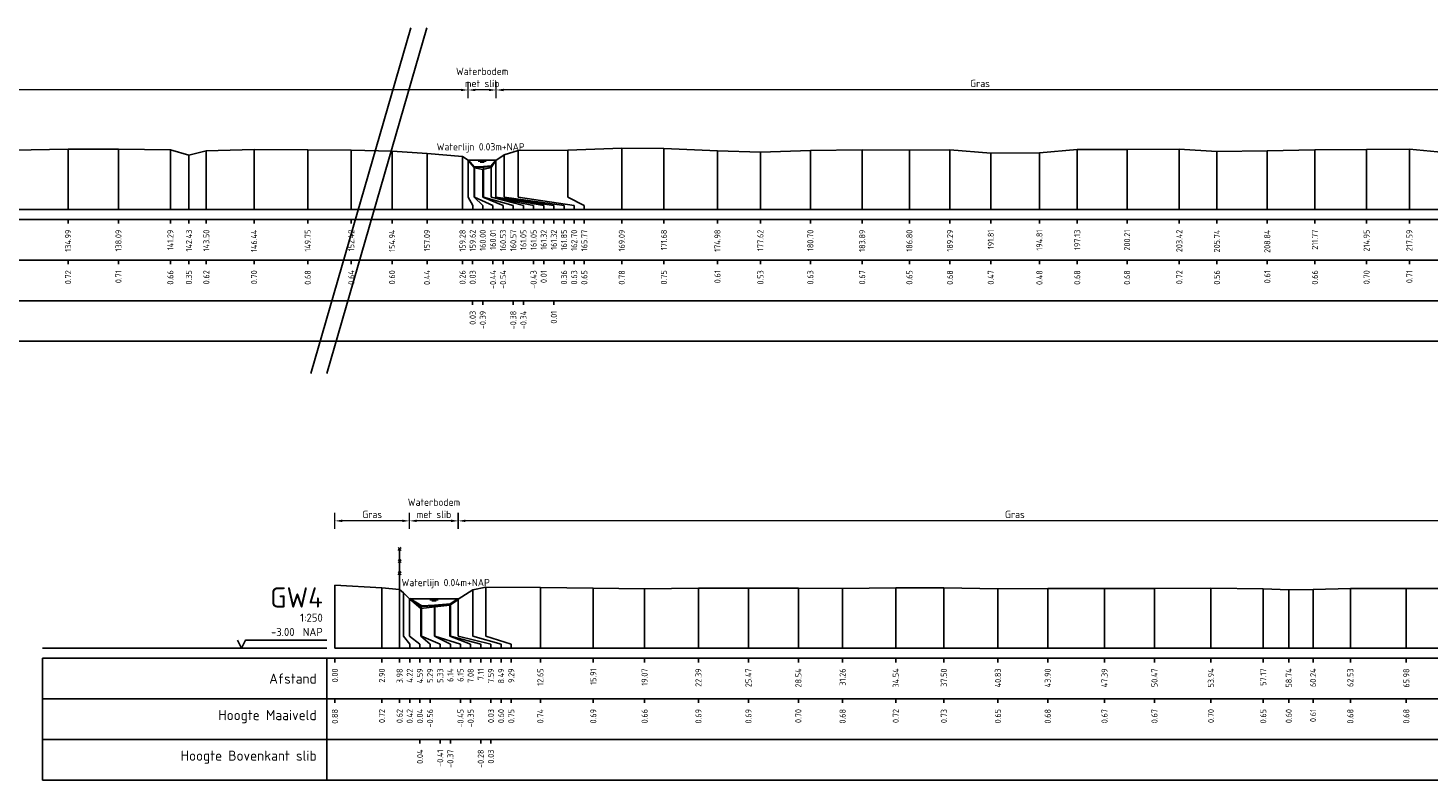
# Model space of a CAD drawing. Header units: metres. Extents: x 132725 to 140175, y 414354 to 417094.
# Tile 45 of 61: x 139831 to 139917, y 416935 to 416982. Entities that reach past the tile are written whole.
import ezdxf
from ezdxf.enums import TextEntityAlignment as Align

# ---------------------------------------------------------------- set-up
doc = ezdxf.new("R2010")
doc.units = ezdxf.units.M
doc.header["$PDMODE"] = 35
doc.header["$PDSIZE"] = 0.075
doc.layers.get('Defpoints').update_dxf_attribs({"true_color": 0x806000})
for name, color, linetype, lineweight in [('B-ME-GW-MAAIVELD-GD', 8, 'GW-MAAIVELD', 25), ('B-ME-IE-TERREINAFSCHEIDING_KUNSTMATIG_RASTERHEKWERK-SD', 20, 'Continuous', 25), ('X-ME-AL-PROFIEL_BOVENKANT SLIB-GD', 42, 'Continuous', 35), ('X-XX-AL-DETAIL1-M', 7, 'Continuous', 18), ('X-XX-AL-NAP-T18', 7, 'Continuous', 18), ('X-XX-AL-TEKENBLAD_KADER_AFSNIJMARKERING-G', 7, 'Continuous', 25)]:
    doc.layers.add(name, color=color, linetype=linetype, lineweight=lineweight)
doc.layers.add('X-ME-AL-PROFIEL_WATERLIJN-GD', color=150, linetype='Continuous')
doc.layers.add('X-ME-AL-PROFIELRASTER-S', color=7, linetype='Continuous')
doc.styles.add('NLCS-ISO-ANNOTATIEF-T18', font='NLCS-ISO.ttf', dxfattribs={"height": 1.8})
doc.styles.add('NLCS-ISO-ANNOTATIVE-T18', font='NLCS-ISO.ttf', dxfattribs={"height": 1.8})
doc.linetypes.add('GW-MAAIVELD', pattern='A,12,[40,NLCS.SHX,S=1,R=0,X=0,Y=-0.5],12', length=24)
doc.dimstyles.new('NLCS-ANNOTATIEF-T18-PIJL_L2_H0', dxfattribs={"dimtxt": 2.5, "dimasz": 1.8, "dimexe": 2, "dimexo": 2, "dimgap": 0.7, "dimtad": 1, "dimzin": 0, "dimdsep": 46, "dimtxsty": 'NLCS-ISO-ANNOTATIEF-T18', "dimcen": 0, "dimdle": 2, "dimclrd": 256, "dimclre": 256, "dimclrt": 10, "dimaunit": 2, "dimadec": 0, "dimazin": 0, "dimtfac": 1, "dimtdec": 3, "dimtofl": 0, "dimtmove": 0, "dimatfit": 3, "dimfxl": 2, "dimfxlon": 1, "dimtfillclr": 256, "dimtolj": 1, "dimtzin": 0, "dimlwd": -1, "dimlwe": -1, "dimarcsym": 0})

# ---------------------------------------------------------------- blocks, each defined once
blk = doc.blocks.new('SAL-PROFIELRASTER_BALK_EIND1-D')
at = {"color": 0, "linetype": 'ByBlock', "lineweight": -2, "flags": 128}
for points in [[(0, 0), (1, 0)], [(0, -2.5), (1, -2.5)], [(0, -12.5), (1, -12.5)]]:
    blk.add_lwpolyline(points, dxfattribs=at)
blk = doc.blocks.new('SAL-PROFIELRASTER_BALK_EIND2-D')
at = {"color": 0, "linetype": 'ByBlock', "lineweight": -2}
blk.add_line((1, -12.5), (0, -12.5), dxfattribs=at)
blk = doc.blocks.new('SAL-PROFIELRASTER_BALK_DATA-D')
at = {"color": 0, "linetype": 'ByBlock', "lineweight": -2}
blk.add_lwpolyline([(0, -3.5), (0, -2.5)], dxfattribs=at)
at = {"color": 0, "linetype": 'ByBlock', "lineweight": -2, "style": 'NLCS-ISO-ANNOTATIVE-T18'}
blk.add_attdef('GETAL', text='', height=1.5, rotation=90, dxfattribs=at).set_placement((0.75, -5), align=Align.RIGHT)
blk = doc.blocks.new('SAL-PROFIELRASTER_AANHAAL-D')
at = {"color": 9, "linetype": 'ByBlock', "lineweight": -2, "flags": 128}
blk.add_lwpolyline([(0, 1), (0, 0)], dxfattribs=at)
blk = doc.blocks.new('SAL-PROFIELRASTER_AANHAAL_STAGGER-D')
at = {"color": 9, "linetype": 'ByBlock', "lineweight": -2, "flags": 128}
for points in [[(0, 0), (0, -0.25)], [(0, -0.25), (1, -0.75)], [(1, -0.75), (1, -1)]]:
    blk.add_lwpolyline(points, dxfattribs=at)
blk = doc.blocks.new('*D68')
at = {"layer": 'Defpoints', "color": 0, "transparency": 16777216}
for p in [(139858.334, 416977.914), (139858.334, 416973.587), (139860.06, 416973.587)]:
    blk.add_point(p, dxfattribs=at)
at = {"layer": 'X-XX-AL-DETAIL1-M', "transparency": 16777216}
for p, q in [((139858.334, 416977.414), (139858.334, 416978.414)), ((139860.06, 416977.414), (139860.06, 416978.414)), ((139859.61, 416977.914), (139858.784, 416977.914))]:
    blk.add_line(p, q, dxfattribs=at)
for points in [[(139858.784, 416977.989), (139858.784, 416977.839), (139858.334, 416977.914)], [(139859.61, 416977.989), (139859.61, 416977.839), (139860.06, 416977.914)]]:
    blk.add_solid(points, dxfattribs=at)
at = {"layer": 'X-XX-AL-DETAIL1-M', "color": 10, "transparency": 16777216, "insert": (139859.197, 416978.689), "char_height": 0.45, "attachment_point": 5, "style": 'NLCS-ISO-ANNOTATIEF-T18'}
blk.add_mtext('\\A1;Waterbodem\\Pmet slib', dxfattribs=at)
blk = doc.blocks.new('*D74')
at = {"layer": 'Defpoints', "color": 0, "transparency": 16777216}
for p in [(139860.06, 416977.914), (139860.06, 416973.587), (139919.659, 416973.562)]:
    blk.add_point(p, dxfattribs=at)
at = {"layer": 'X-XX-AL-DETAIL1-M', "transparency": 16777216}
for p, q in [((139860.06, 416977.414), (139860.06, 416978.414)), ((139919.659, 416977.414), (139919.659, 416978.414)), ((139919.209, 416977.914), (139860.51, 416977.914))]:
    blk.add_line(p, q, dxfattribs=at)
for points in [[(139860.51, 416977.989), (139860.51, 416977.839), (139860.06, 416977.914)], [(139919.209, 416977.989), (139919.209, 416977.839), (139919.659, 416977.914)]]:
    blk.add_solid(points, dxfattribs=at)
at = {"layer": 'X-XX-AL-DETAIL1-M', "color": 10, "transparency": 16777216, "insert": (139889.86, 416978.314), "char_height": 0.45, "attachment_point": 5, "style": 'NLCS-ISO-ANNOTATIEF-T18'}
blk.add_mtext('\\A1;Gras', dxfattribs=at)
blk = doc.blocks.new('*D75')
at = {"layer": 'Defpoints', "color": 0, "transparency": 16777216}
for p in [(139798.798, 416977.914), (139798.798, 416973.598), (139858.334, 416973.568)]:
    blk.add_point(p, dxfattribs=at)
at = {"layer": 'X-XX-AL-DETAIL1-M', "transparency": 16777216}
for p, q in [((139798.798, 416977.414), (139798.798, 416978.414)), ((139858.334, 416977.414), (139858.334, 416978.414)), ((139857.884, 416977.914), (139799.248, 416977.914))]:
    blk.add_line(p, q, dxfattribs=at)
for points in [[(139799.248, 416977.989), (139799.248, 416977.839), (139798.798, 416977.914)], [(139857.884, 416977.989), (139857.884, 416977.839), (139858.334, 416977.914)]]:
    blk.add_solid(points, dxfattribs=at)
at = {"layer": 'X-XX-AL-DETAIL1-M', "color": 10, "transparency": 16777216, "insert": (139828.566, 416978.314), "char_height": 0.45, "attachment_point": 5, "style": 'NLCS-ISO-ANNOTATIEF-T18'}
blk.add_mtext('\\A1;Gras', dxfattribs=at)
blk = doc.blocks.new('SAL-PROFIELRASTER-D')
at = {"color": 0, "linetype": 'ByBlock', "lineweight": -2, "flags": 128}
for points in [[(-2, 0), (-72, 0)], [(-24, 2), (-23, 0), (-22, 2), (-2, 2)], [(-72, -12.5), (-72, -2.5)], [(0, -2.5), (-72, -2.5)], [(-2, -12.5), (-2, -2.5)], [(0, -12.5), (-72, -12.5)]]:
    blk.add_lwpolyline(points, dxfattribs=at)
at = {"color": 0, "linetype": 'ByBlock', "lineweight": -2, "style": 'NLCS-ISO-ANNOTATIVE-T18'}
blk.add_text('NAP', height=2, dxfattribs=at).set_placement((-3, 3), align=Align.RIGHT)
blk.add_text('Afstand', height=2.5, dxfattribs=at).set_placement((-4.5, -7.5), align=Align.MIDDLE_RIGHT)
for tag, height, p in [('PROFIELNR', 5, (-3, 10)), ('SCHAAL', 2, (-3, 6.5)), ('NAP', 2, (-9.94, 3))]:
    blk.add_attdef(tag, text='', height=height, dxfattribs=at).set_placement(p, align=Align.RIGHT)
blk = doc.blocks.new('SAL-PROFIELRASTER_BALK-D')
at = {"color": 0, "linetype": 'ByBlock', "lineweight": -2}
for p, q in [((-72, -12.5), (-72, -2.5)), ((-2, -2.5), (-2, -12.5)), ((0, -12.5), (-72, -12.5))]:
    blk.add_line(p, q, dxfattribs=at)
at = {"color": 0, "linetype": 'ByBlock', "lineweight": -2, "style": 'NLCS-ISO-ANNOTATIVE-T18'}
for tag, height, p in [('TITEL1', 2.5, (-4.5, -6.5)), ('TITEL2', 1.5, (-4.5, -9.5))]:
    blk.add_attdef(tag, text='', height=height, dxfattribs=at).set_placement(p, align=Align.MIDDLE_RIGHT)
blk = doc.blocks.new('*D153')
at = {"layer": 'Defpoints', "color": 0, "transparency": 16777216}
for p in [(139854.721, 416951.358), (139854.721, 416946.555), (139857.737, 416946.555)]:
    blk.add_point(p, dxfattribs=at)
at = {"layer": 'X-XX-AL-DETAIL1-M', "transparency": 16777216}
for p, q in [((139854.721, 416950.858), (139854.721, 416951.858)), ((139857.287, 416951.358), (139855.171, 416951.358)), ((139857.737, 416950.858), (139857.737, 416951.858))]:
    blk.add_line(p, q, dxfattribs=at)
for points in [[(139855.171, 416951.433), (139855.171, 416951.283), (139854.721, 416951.358)], [(139857.287, 416951.433), (139857.287, 416951.283), (139857.737, 416951.358)]]:
    blk.add_solid(points, dxfattribs=at)
at = {"layer": 'X-XX-AL-DETAIL1-M', "color": 10, "transparency": 16777216, "insert": (139856.229, 416952.134), "char_height": 0.45, "attachment_point": 5, "style": 'NLCS-ISO-ANNOTATIEF-T18'}
blk.add_mtext('\\A1;Waterbodem\\Pmet slib', dxfattribs=at)
blk = doc.blocks.new('*D161')
at = {"layer": 'Defpoints', "color": 0, "transparency": 16777216}
for p in [(139857.716, 416951.358), (139857.716, 416946.542), (139926.246, 416946.558)]:
    blk.add_point(p, dxfattribs=at)
at = {"layer": 'X-XX-AL-DETAIL1-M', "transparency": 16777216}
for p, q in [((139857.716, 416950.858), (139857.716, 416951.858)), ((139925.796, 416951.358), (139858.166, 416951.358)), ((139926.246, 416950.858), (139926.246, 416951.858))]:
    blk.add_line(p, q, dxfattribs=at)
for points in [[(139858.166, 416951.433), (139858.166, 416951.283), (139857.716, 416951.358)], [(139925.796, 416951.433), (139925.796, 416951.283), (139926.246, 416951.358)]]:
    blk.add_solid(points, dxfattribs=at)
at = {"layer": 'X-XX-AL-DETAIL1-M', "color": 10, "transparency": 16777216, "insert": (139892.002, 416951.758), "char_height": 0.45, "attachment_point": 5, "style": 'NLCS-ISO-ANNOTATIEF-T18'}
blk.add_mtext('\\A1;Gras', dxfattribs=at)
blk = doc.blocks.new('*D162')
at = {"layer": 'Defpoints', "color": 0, "transparency": 16777216}
for p in [(139850.128, 416951.358), (139850.128, 416947.394), (139854.721, 416946.555)]:
    blk.add_point(p, dxfattribs=at)
at = {"layer": 'X-XX-AL-DETAIL1-M', "transparency": 16777216}
for p, q in [((139850.128, 416950.858), (139850.128, 416951.858)), ((139854.271, 416951.358), (139850.578, 416951.358)), ((139854.721, 416950.858), (139854.721, 416951.858))]:
    blk.add_line(p, q, dxfattribs=at)
for points in [[(139850.578, 416951.433), (139850.578, 416951.283), (139850.128, 416951.358)], [(139854.271, 416951.433), (139854.271, 416951.283), (139854.721, 416951.358)]]:
    blk.add_solid(points, dxfattribs=at)
at = {"layer": 'X-XX-AL-DETAIL1-M', "color": 10, "transparency": 16777216, "insert": (139852.424, 416951.758), "char_height": 0.45, "attachment_point": 5, "style": 'NLCS-ISO-ANNOTATIEF-T18'}
blk.add_mtext('\\A1;Gras', dxfattribs=at)
blk = doc.blocks.new('SIE-RASTERHEKWERK-SOD')
at = {"flags": 128}
for points in [[(-0.035, 1.035), (0.035, 0.965)], [(-0.035, 0.965), (0, 1), (0.035, 1.035)], [(-0.035, 0.735), (0.035, 0.665)], [(-0.035, 0.665), (0, 0.7), (0.035, 0.735)], [(0, 0), (0, 1)], [(-0.035, 0.435), (0.035, 0.365)], [(-0.035, 0.365), (0, 0.4), (0.035, 0.435)]]:
    blk.add_lwpolyline(points, dxfattribs=at)

msp = doc.modelspace()

# ---------------------------------------------------------------- linework, layer by layer
at = {"layer": 'B-ME-GW-MAAIVELD-GD', "ltscale": 0.1, "flags": 128}
for points in [[(139698.709, 416974.423), (139701.393, 416974.362), (139704.144, 416974.147), (139704.675, 416974.053), (139705.327, 416973.584), (139705.412, 416973.142), (139705.875, 416972.969), (139706.498, 416972.987), (139706.873, 416973.595), (139707.693, 416974.126), (139710.878, 416974.173), (139714.036, 416974.188), (139717.092, 416974.231), (139720.67, 416974.246), (139724.386, 416974.212), (139727.542, 416974.189), (139730.439, 416974.235), (139734.149, 416974.128), (139737.308, 416974.079), (139741.373, 416974.089), (139744.759, 416974.038), (139748.399, 416974.107), (139752.084, 416974.17), (139755.801, 416974.153), (139757.169, 416974.038), (139758.356, 416974.183), (139761.836, 416974.231), (139765.507, 416974.23), (139768.992, 416974.272), (139772.617, 416974.31), (139776.129, 416974.219), (139779.679, 416974.3), (139783.569, 416974.239), (139787.505, 416974.261), (139790.6, 416974.285), (139794.012, 416974.144), (139795.559, 416974.016), (139796.493, 416973.762), (139796.663, 416973.569), (139797.061, 416973.057), (139797.467, 416972.905), (139798.003, 416972.971), (139798.575, 416973.187), (139798.798, 416973.598), (139799.395, 416973.94), (139800.742, 416974.155), (139804.102, 416974.239), (139807.582, 416974.228), (139811.088, 416974.255), (139814.283, 416974.182), (139815.584, 416973.976), (139816.832, 416974.149), (139820.203, 416974.275), (139823.428, 416974.231), (139826.838, 416974.212), (139830.278, 416974.209), (139833.697, 416974.271), (139836.798, 416974.267), (139839.995, 416974.215), (139841.137, 416973.898), (139842.209, 416974.17), (139845.149, 416974.251), (139848.456, 416974.233), (139851.132, 416974.196), (139853.649, 416974.15), (139855.8, 416973.989), (139857.986, 416973.809), (139858.334, 416973.587), (139858.716, 416973.117), (139859.236, 416973.013), (139859.76, 416973.126), (139860.028, 416973.566), (139860.556, 416973.917), (139861.406, 416974.18), (139864.477, 416974.201), (139867.796, 416974.334), (139870.388, 416974.305), (139873.687, 416974.16), (139876.332, 416974.086), (139879.408, 416974.184), (139882.599, 416974.227), (139885.508, 416974.204), (139888.003, 416974.231), (139890.521, 416974.025), (139893.516, 416974.035), (139895.84, 416974.235), (139898.914, 416974.235), (139902.13, 416974.27), (139904.447, 416974.112), (139907.546, 416974.159), (139910.479, 416974.216), (139913.66, 416974.251), (139916.298, 416974.263), (139918.459, 416974.058), (139919.375, 416973.784), (139919.659, 416973.562), (139919.984, 416973.147), (139920.495, 416973.114), (139920.973, 416973.194), (139921.258, 416973.579), (139921.514, 416973.768), (139924.353, 416973.979), (139926.275, 416974.194), (139929.14, 416974.267), (139931.887, 416974.272), (139934.255, 416974.276), (139936.193, 416974.03), (139937.679, 416973.672), (139938.713, 416973.527), (139940.208, 416973.755), (139940.989, 416973.679), (139941.287, 416973.56), (139942.431, 416973.362), (139943.032, 416972.736), (139943.729, 416972.659), (139944.261, 416972.903), (139944.992, 416973.132), (139945.397, 416973.568), (139945.883, 416974.079), (139948, 416974.527), (139951.321, 416974.561), (139954.636, 416974.777), (139957.368, 416974.996), (139960.358, 416975.268), (139963.249, 416975.502), (139966.634, 416975.731), (139969.499, 416975.786), (139972.085, 416975.686), (139974.556, 416975.522), (139976.988, 416975.308), (139979.654, 416975.099), (139982.172, 416974.919), (139985.6, 416974.766), (139988.436, 416974.544), (139991.099, 416974.533), (139993.223, 416974.434), (139995.809, 416974.626), (139998.537, 416974.684), (140001.308, 416974.878), (140004.371, 416974.923), (140007.432, 416974.905), (140010.101, 416974.86), (140013, 416974.713), (140014.046, 416974.67), (140015.122, 416974.219), (140015.727, 416974.368), (140017.091, 416974.208), (140017.851, 416974.051), (140018.372, 416973.533), (140019.355, 416973.112), (140020.749, 416972.663), (140021.769, 416972.463), (140022.119, 416972.113)], [(139850.128, 416947.394), (139853.024, 416947.235), (139854.112, 416947.129), (139854.352, 416946.933), (139854.721, 416946.555), (139855.422, 416945.952), (139856.275, 416946.062), (139857.209, 416946.164), (139857.716, 416946.542), (139858.622, 416947.109), (139859.416, 416947.265), (139862.78, 416947.257), (139866.04, 416947.205), (139869.198, 416947.172), (139872.516, 416947.203), (139875.596, 416947.207), (139878.67, 416947.213), (139881.391, 416947.193), (139884.669, 416947.229), (139887.629, 416947.238), (139890.956, 416947.166), (139894.024, 416947.192), (139897.523, 416947.183), (139900.6, 416947.181), (139904.073, 416947.21), (139907.296, 416947.167), (139908.871, 416947.114), (139910.368, 416947.123), (139912.662, 416947.194), (139916.109, 416947.192), (139919.345, 416947.2), (139922.459, 416947.191), (139924.712, 416947.102), (139926.246, 416946.558), (139926.74, 416946.164), (139927.66, 416946.055), (139928.514, 416946.233), (139928.941, 416946.561), (139929.553, 416946.823), (139931.068, 416946.989), (139932.164, 416947.188), (139934.25, 416947.338), (139937.057, 416947.344), (139940.014, 416947.328), (139943.046, 416947.298), (139946.36, 416947.189), (139949.229, 416947.114), (139952.446, 416947.198), (139956.067, 416947.205), (139959.234, 416947.184), (139960.794, 416947.112), (139963.613, 416947.049), (139965.371, 416947.196), (139968.55, 416947.242), (139972.118, 416947.253), (139975.916, 416947.238), (139979.388, 416947.183), (139982.348, 416947.281), (139986.069, 416947.176), (139989.382, 416947.189), (139992.477, 416947.145), (139995.78, 416946.91), (139996.877, 416946.542), (139997.144, 416946.098), (139997.717, 416945.965), (139998.246, 416945.979), (139998.754, 416946.539), (140000.424, 416947.034), (140002.014, 416947.238), (140004.547, 416947.198), (140007.26, 416947.203), (140010.269, 416947.241), (140013.533, 416947.297), (140016.976, 416947.216), (140019.219, 416946.971), (140020.627, 416946.992), (140023.353, 416947.182), (140026.823, 416947.17), (140030.213, 416947.23), (140033.279, 416947.286), (140036.679, 416947.247), (140039.982, 416947.138), (140043.212, 416947.088), (140046.43, 416947.172), (140049.489, 416947.024), (140052.91, 416947.028), (140056.035, 416947.064), (140059.378, 416947.036), (140062.773, 416947.187), (140066.333, 416947.199), (140069.715, 416947.181), (140072.96, 416947.185), (140075.899, 416947.207), (140079.132, 416947.157), (140082.061, 416946.835), (140082.577, 416946.569), (140082.877, 416945.989), (140083.614, 416945.681), (140084.457, 416945.622), (140085.232, 416945.714), (140086.133, 416946.02), (140086.75, 416946.315), (140086.994, 416946.565), (140087.687, 416947.436), (140089.43, 416947.691), (140092.109, 416947.78), (140095.084, 416947.895), (140098.047, 416948.12), (140100.941, 416948.324), (140103.654, 416948.552), (140106.723, 416948.78), (140109.882, 416948.802), (140113.063, 416948.65), (140116.775, 416948.399), (140120.578, 416948.189), (140123.746, 416948.089), (140126.864, 416947.924), (140130.133, 416947.809), (140133.37, 416947.765), (140137.145, 416947.739), (140140.306, 416947.706), (140143.378, 416947.661), (140146.447, 416947.621), (140149.553, 416947.576), (140151.183, 416947.623), (140152.032, 416947.607), (140153.217, 416947.423), (140155.135, 416946.91), (140156.068, 416946.673), (140157.769, 416946.007), (140159.758, 416945.743), (140161.648, 416945.393), (140162.898, 416945.043)]]:
    msp.add_lwpolyline(points, dxfattribs=at)
at = {"layer": 'X-ME-AL-PROFIEL_BOVENKANT SLIB-GD'}
for points in [[(139858.334, 416973.587), (139858.705, 416973.164), (139859.277, 416973.177), (139859.759, 416973.218), (139860.028, 416973.566)], [(139854.721, 416946.555), (139855.46, 416946.101), (139856.268, 416946.147), (139857.241, 416946.235), (139857.716, 416946.542)]]:
    msp.add_lwpolyline(points, dxfattribs=at)
at = {"layer": 'X-ME-AL-PROFIEL_WATERLIJN-GD'}
for points in [[(139858.334, 416973.587), (139860.06, 416973.587)], [(139858.947, 416973.525), (139859.447, 416973.525)], [(139859.072, 416973.466), (139859.322, 416973.466)], [(139854.721, 416946.555), (139857.737, 416946.555)], [(139855.979, 416946.493), (139856.479, 416946.493)], [(139856.104, 416946.434), (139856.354, 416946.434)]]:
    msp.add_lwpolyline(points, dxfattribs=at)
at = {"layer": 'X-XX-AL-TEKENBLAD_KADER_AFSNIJMARKERING-G'}
for points in [[(139848.646, 416960.437), (139854.8, 416981.734)], [(139849.628, 416960.437), (139855.782, 416981.734)]]:
    msp.add_lwpolyline(points, dxfattribs=at)

# ---------------------------------------------------------------- block references
at = {"layer": 'B-ME-IE-TERREINAFSCHEIDING_KUNSTMATIG_RASTERHEKWERK-SD', "xscale": 2.5, "yscale": 2.5, "zscale": 2.5}
msp.add_blockref('SIE-RASTERHEKWERK-SOD', (139854.112, 416947.129), dxfattribs=at)
at = {"layer": 'X-ME-AL-PROFIELRASTER-S'}
for p, yscale in [((139833.697, 416970.553), 3.718), ((139836.798, 416970.553), 3.714), ((139839.995, 416970.553), 3.662), ((139841.137, 416970.553), 3.345), ((139842.209, 416970.553), 3.617), ((139845.149, 416970.553), 3.698), ((139848.456, 416970.553), 3.68), ((139851.132, 416970.553), 3.643), ((139853.649, 416970.553), 3.597), ((139855.8, 416970.553), 3.436), ((139857.986, 416970.553), 3.256), ((139860.556, 416971.553), 2.364), ((139861.406, 416971.553), 2.627), ((139864.477, 416971.553), 2.648), ((139867.796, 416970.553), 3.781), ((139870.388, 416970.553), 3.752), ((139873.687, 416970.553), 3.607), ((139876.332, 416970.553), 3.533), ((139879.408, 416970.553), 3.631), ((139882.599, 416970.553), 3.674), ((139885.508, 416970.553), 3.651), ((139888.003, 416970.553), 3.678), ((139890.521, 416970.553), 3.472), ((139893.516, 416970.553), 3.482), ((139895.84, 416970.553), 3.682), ((139898.914, 416970.553), 3.682), ((139902.13, 416970.553), 3.717), ((139904.447, 416970.553), 3.559), ((139907.546, 416970.553), 3.606), ((139910.479, 416970.553), 3.663), ((139913.66, 416970.553), 3.698), ((139916.298, 416970.553), 3.71), ((139858.334, 416971.553), 2.034), ((139858.334, 416971.553), 2.034), ((139858.334, 416971.553), 2.034), ((139858.334, 416971.553), 2.034), ((139858.705, 416971.553), 1.611), ((139858.716, 416971.553), 1.564), ((139859.236, 416971.553), 1.46), ((139859.277, 416971.553), 1.624), ((139859.759, 416971.553), 1.665), ((139859.76, 416971.553), 1.573), ((139860.028, 416971.553), 2.013), ((139860.028, 416971.553), 2.013), ((139860.028, 416971.553), 2.013), ((139860.028, 416971.553), 2.013), ((139850.128, 416943.513), 3.881), ((139853.024, 416943.513), 3.722), ((139854.112, 416943.513), 3.616), ((139858.622, 416944.513), 2.596), ((139859.416, 416944.513), 2.752), ((139862.78, 416943.513), 3.744), ((139866.04, 416943.513), 3.692), ((139869.198, 416943.513), 3.659), ((139872.516, 416943.513), 3.69), ((139875.596, 416943.513), 3.694), ((139878.67, 416943.513), 3.7), ((139881.391, 416943.513), 3.68), ((139884.669, 416943.513), 3.716), ((139887.629, 416943.513), 3.725), ((139890.956, 416943.513), 3.653), ((139894.024, 416943.513), 3.679), ((139897.523, 416943.513), 3.67), ((139900.6, 416943.513), 3.668), ((139904.073, 416943.513), 3.697), ((139907.296, 416943.513), 3.654), ((139908.871, 416943.513), 3.601), ((139910.368, 416943.513), 3.61), ((139912.662, 416943.513), 3.681), ((139916.109, 416943.513), 3.679), ((139854.352, 416944.513), 2.42), ((139854.721, 416944.513), 2.042), ((139854.721, 416944.513), 2.042), ((139854.721, 416944.513), 2.042), ((139854.721, 416944.513), 2.042), ((139856.268, 416944.513), 1.634), ((139857.209, 416944.513), 1.651), ((139857.241, 416944.513), 1.722), ((139857.716, 416944.513), 2.029), ((139857.716, 416944.513), 2.029), ((139857.716, 416944.513), 2.029), ((139857.716, 416944.513), 2.029), ((139855.422, 416944.513), 1.439), ((139855.46, 416944.513), 1.588), ((139856.275, 416944.513), 1.549)]:
    msp.add_blockref('SAL-PROFIELRASTER_AANHAAL-D', p, dxfattribs=dict(at, yscale=yscale))
for p, xscale, zscale in [((139858.334, 416971.553), 0.277899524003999, 0.277899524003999), ((139858.334, 416971.553), 0.277899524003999, 0.277899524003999), ((139858.334, 416971.553), 0.277899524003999, 0.277899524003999), ((139858.334, 416971.553), 0.277899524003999, 0.277899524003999), ((139858.705, 416971.553), 0.5311090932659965, 0.5311090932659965), ((139858.716, 416971.553), 1.14591468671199, 1.14591468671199), ((139859.236, 416971.553), 1.250414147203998, 1.250414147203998), ((139859.277, 416971.553), 1.834418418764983, 1.834418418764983), ((139859.759, 416971.553), 1.977040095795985, 1.977040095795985), ((139859.76, 416971.553), 2.601158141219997, 2.601158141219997), ((139860.028, 416971.553), 2.958201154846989, 2.958201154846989), ((139860.028, 416971.553), 3.583201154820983, 3.583201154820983), ((139860.028, 416971.553), 3.583201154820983, 3.583201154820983), ((139860.028, 416971.553), 3.583201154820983, 3.583201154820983), ((139860.556, 416971.553), 3.680696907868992, 3.680696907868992), ((139861.406, 416971.553), 3.45497849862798, 3.45497849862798), ((139864.477, 416971.553), 1.00984873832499, 1.00984873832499), ((139854.352, 416944.513), 0.3854361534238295, 0.3854361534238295), ((139854.721, 416944.513), 0.6415670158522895, 0.6415670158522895), ((139854.721, 416944.513), 0.6415670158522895, 0.6415670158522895), ((139854.721, 416944.513), 0.6415670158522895, 0.6415670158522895), ((139854.721, 416944.513), 0.6415670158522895, 0.6415670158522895), ((139855.422, 416944.513), 0.5651217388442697, 0.5651217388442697), ((139855.46, 416944.513), 1.15242149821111, 1.15242149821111), ((139856.268, 416944.513), 0.9693743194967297, 0.9693743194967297), ((139856.275, 416944.513), 1.58715336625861, 1.58715336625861), ((139857.209, 416944.513), 1.27847041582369, 1.27847041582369), ((139857.241, 416944.513), 1.87102113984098, 1.87102113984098), ((139857.716, 416944.513), 2.02136732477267, 2.02136732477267), ((139857.716, 416944.513), 2.02136732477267, 2.02136732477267), ((139857.716, 416944.513), 2.02136732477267, 2.02136732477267), ((139857.716, 416944.513), 2.02136732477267, 2.02136732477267), ((139858.622, 416944.513), 1.74011807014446, 1.74011807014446), ((139859.416, 416944.513), 1.571075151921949, 1.571075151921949)]:
    msp.add_blockref('SAL-PROFIELRASTER_AANHAAL_STAGGER-D', p, dxfattribs=dict(at, xscale=xscale, zscale=zscale))
at = {"layer": 'X-ME-AL-PROFIELRASTER-S', "yscale": 0.25}
for name, p, xscale, zscale in [('SAL-PROFIELRASTER_BALK_EIND1-D', (139698.709, 416970.553), 324, 321.2711331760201), ('SAL-PROFIELRASTER_BALK_EIND2-D', (139698.709, 416968.053), 324, 321.2711331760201), ('SAL-PROFIELRASTER_BALK_EIND2-D', (139698.709, 416965.553), 324, 321.2711331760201), ('SAL-PROFIELRASTER_BALK_EIND1-D', (139850.128, 416943.513), 313.5, 308.2663785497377), ('SAL-PROFIELRASTER_BALK_EIND2-D', (139850.128, 416941.013), 313.5, 308.2663785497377), ('SAL-PROFIELRASTER_BALK_EIND2-D', (139850.128, 416938.513), 313.5, 308.2663785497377)]:
    msp.add_blockref(name, p, dxfattribs=dict(at, xscale=xscale, zscale=zscale))
at = {"layer": 'X-ME-AL-PROFIELRASTER-S', "xscale": 0.25, "yscale": 0.25, "zscale": 0.25}
for name, p, values in [('SAL-PROFIELRASTER_BALK_DATA-D', (139833.697, 416970.553), {'GETAL': '134.99'}), ('SAL-PROFIELRASTER_BALK_DATA-D', (139836.798, 416970.553), {'GETAL': '138.09'}), ('SAL-PROFIELRASTER_BALK_DATA-D', (139839.995, 416970.553), {'GETAL': '141.29'}), ('SAL-PROFIELRASTER_BALK_DATA-D', (139841.137, 416970.553), {'GETAL': '142.43'}), ('SAL-PROFIELRASTER_BALK_DATA-D', (139842.209, 416970.553), {'GETAL': '143.50'}), ('SAL-PROFIELRASTER_BALK_DATA-D', (139845.149, 416970.553), {'GETAL': '146.44'}), ('SAL-PROFIELRASTER_BALK_DATA-D', (139848.456, 416970.553), {'GETAL': '149.75'}), ('SAL-PROFIELRASTER_BALK_DATA-D', (139851.132, 416970.553), {'GETAL': '152.42'}), ('SAL-PROFIELRASTER_BALK_DATA-D', (139853.649, 416970.553), {'GETAL': '154.94'}), ('SAL-PROFIELRASTER_BALK_DATA-D', (139855.8, 416970.553), {'GETAL': '157.09'}), ('SAL-PROFIELRASTER_BALK_DATA-D', (139857.986, 416970.553), {'GETAL': '159.28'}), ('SAL-PROFIELRASTER_BALK_DATA-D', (139858.611, 416970.553), {'GETAL': '159.62'}), ('SAL-PROFIELRASTER_BALK_DATA-D', (139858.611, 416970.553), {'GETAL': '159.62'}), ('SAL-PROFIELRASTER_BALK_DATA-D', (139858.611, 416970.553), {'GETAL': '159.62'}), ('SAL-PROFIELRASTER_BALK_DATA-D', (139858.611, 416970.553), {'GETAL': '159.62'}), ('SAL-PROFIELRASTER_BALK_DATA-D', (139859.236, 416970.553), {'GETAL': '160.00'}), ('SAL-PROFIELRASTER_BALK_DATA-D', (139859.861, 416970.553), {'GETAL': '160.01'}), ('SAL-PROFIELRASTER_BALK_DATA-D', (139860.486, 416970.553), {'GETAL': '160.53'}), ('SAL-PROFIELRASTER_BALK_DATA-D', (139861.111, 416970.553), {'GETAL': '160.57'}), ('SAL-PROFIELRASTER_BALK_DATA-D', (139861.736, 416970.553), {'GETAL': '161.05'}), ('SAL-PROFIELRASTER_BALK_DATA-D', (139862.361, 416970.553), {'GETAL': '161.05'}), ('SAL-PROFIELRASTER_BALK_DATA-D', (139862.986, 416970.553), {'GETAL': '161.32'}), ('SAL-PROFIELRASTER_BALK_DATA-D', (139863.611, 416970.553), {'GETAL': '161.32'}), ('SAL-PROFIELRASTER_BALK_DATA-D', (139863.611, 416970.553), {'GETAL': '161.32'}), ('SAL-PROFIELRASTER_BALK_DATA-D', (139863.611, 416970.553), {'GETAL': '161.32'}), ('SAL-PROFIELRASTER_BALK_DATA-D', (139864.236, 416970.553), {'GETAL': '161.85'}), ('SAL-PROFIELRASTER_BALK_DATA-D', (139864.861, 416970.553), {'GETAL': '162.70'}), ('SAL-PROFIELRASTER_BALK_DATA-D', (139865.486, 416970.553), {'GETAL': '165.77'}), ('SAL-PROFIELRASTER_BALK_DATA-D', (139867.796, 416970.553), {'GETAL': '169.09'}), ('SAL-PROFIELRASTER_BALK_DATA-D', (139870.388, 416970.553), {'GETAL': '171.68'}), ('SAL-PROFIELRASTER_BALK_DATA-D', (139873.687, 416970.553), {'GETAL': '174.98'}), ('SAL-PROFIELRASTER_BALK_DATA-D', (139876.332, 416970.553), {'GETAL': '177.62'}), ('SAL-PROFIELRASTER_BALK_DATA-D', (139879.408, 416970.553), {'GETAL': '180.70'}), ('SAL-PROFIELRASTER_BALK_DATA-D', (139882.599, 416970.553), {'GETAL': '183.89'}), ('SAL-PROFIELRASTER_BALK_DATA-D', (139885.508, 416970.553), {'GETAL': '186.80'}), ('SAL-PROFIELRASTER_BALK_DATA-D', (139888.003, 416970.553), {'GETAL': '189.29'}), ('SAL-PROFIELRASTER_BALK_DATA-D', (139890.521, 416970.553), {'GETAL': '191.81'}), ('SAL-PROFIELRASTER_BALK_DATA-D', (139893.516, 416970.553), {'GETAL': '194.81'}), ('SAL-PROFIELRASTER_BALK_DATA-D', (139895.84, 416970.553), {'GETAL': '197.13'}), ('SAL-PROFIELRASTER_BALK_DATA-D', (139898.914, 416970.553), {'GETAL': '200.21'}), ('SAL-PROFIELRASTER_BALK_DATA-D', (139902.13, 416970.553), {'GETAL': '203.42'}), ('SAL-PROFIELRASTER_BALK_DATA-D', (139904.447, 416970.553), {'GETAL': '205.74'}), ('SAL-PROFIELRASTER_BALK_DATA-D', (139907.546, 416970.553), {'GETAL': '208.84'}), ('SAL-PROFIELRASTER_BALK_DATA-D', (139910.479, 416970.553), {'GETAL': '211.77'}), ('SAL-PROFIELRASTER_BALK_DATA-D', (139913.66, 416970.553), {'GETAL': '214.95'}), ('SAL-PROFIELRASTER_BALK_DATA-D', (139916.298, 416970.553), {'GETAL': '217.59'}), ('SAL-PROFIELRASTER_BALK_DATA-D', (139833.697, 416968.053), {'GETAL': '0.72'}), ('SAL-PROFIELRASTER_BALK_DATA-D', (139836.798, 416968.053), {'GETAL': '0.71'}), ('SAL-PROFIELRASTER_BALK_DATA-D', (139839.995, 416968.053), {'GETAL': '0.66'}), ('SAL-PROFIELRASTER_BALK_DATA-D', (139841.137, 416968.053), {'GETAL': '0.35'}), ('SAL-PROFIELRASTER_BALK_DATA-D', (139842.209, 416968.053), {'GETAL': '0.62'}), ('SAL-PROFIELRASTER_BALK_DATA-D', (139845.149, 416968.053), {'GETAL': '0.70'}), ('SAL-PROFIELRASTER_BALK_DATA-D', (139848.456, 416968.053), {'GETAL': '0.68'}), ('SAL-PROFIELRASTER_BALK_DATA-D', (139851.132, 416968.053), {'GETAL': '0.64'}), ('SAL-PROFIELRASTER_BALK_DATA-D', (139853.649, 416968.053), {'GETAL': '0.60'}), ('SAL-PROFIELRASTER_BALK_DATA-D', (139855.8, 416968.053), {'GETAL': '0.44'}), ('SAL-PROFIELRASTER_BALK_DATA-D', (139857.986, 416968.053), {'GETAL': '0.26'}), ('SAL-PROFIELRASTER_BALK_DATA-D', (139858.611, 416968.053), {'GETAL': '0.03'}), ('SAL-PROFIELRASTER_BALK_DATA-D', (139859.861, 416968.053), {'GETAL': '-0.44'}), ('SAL-PROFIELRASTER_BALK_DATA-D', (139860.486, 416968.053), {'GETAL': '-0.54'}), ('SAL-PROFIELRASTER_BALK_DATA-D', (139862.361, 416968.053), {'GETAL': '-0.43'}), ('SAL-PROFIELRASTER_BALK_DATA-D', (139862.986, 416968.053), {'GETAL': '0.01'}), ('SAL-PROFIELRASTER_BALK_DATA-D', (139864.236, 416968.053), {'GETAL': '0.36'}), ('SAL-PROFIELRASTER_BALK_DATA-D', (139864.861, 416968.053), {'GETAL': '0.63'}), ('SAL-PROFIELRASTER_BALK_DATA-D', (139865.486, 416968.053), {'GETAL': '0.65'}), ('SAL-PROFIELRASTER_BALK_DATA-D', (139867.796, 416968.053), {'GETAL': '0.78'}), ('SAL-PROFIELRASTER_BALK_DATA-D', (139870.388, 416968.053), {'GETAL': '0.75'}), ('SAL-PROFIELRASTER_BALK_DATA-D', (139873.687, 416968.053), {'GETAL': '0.61'}), ('SAL-PROFIELRASTER_BALK_DATA-D', (139876.332, 416968.053), {'GETAL': '0.53'}), ('SAL-PROFIELRASTER_BALK_DATA-D', (139879.408, 416968.053), {'GETAL': '0.63'}), ('SAL-PROFIELRASTER_BALK_DATA-D', (139882.599, 416968.053), {'GETAL': '0.67'}), ('SAL-PROFIELRASTER_BALK_DATA-D', (139885.508, 416968.053), {'GETAL': '0.65'}), ('SAL-PROFIELRASTER_BALK_DATA-D', (139888.003, 416968.053), {'GETAL': '0.68'}), ('SAL-PROFIELRASTER_BALK_DATA-D', (139890.521, 416968.053), {'GETAL': '0.47'}), ('SAL-PROFIELRASTER_BALK_DATA-D', (139893.516, 416968.053), {'GETAL': '0.48'}), ('SAL-PROFIELRASTER_BALK_DATA-D', (139895.84, 416968.053), {'GETAL': '0.68'}), ('SAL-PROFIELRASTER_BALK_DATA-D', (139898.914, 416968.053), {'GETAL': '0.68'}), ('SAL-PROFIELRASTER_BALK_DATA-D', (139902.13, 416968.053), {'GETAL': '0.72'}), ('SAL-PROFIELRASTER_BALK_DATA-D', (139904.447, 416968.053), {'GETAL': '0.56'}), ('SAL-PROFIELRASTER_BALK_DATA-D', (139907.546, 416968.053), {'GETAL': '0.61'}), ('SAL-PROFIELRASTER_BALK_DATA-D', (139910.479, 416968.053), {'GETAL': '0.66'}), ('SAL-PROFIELRASTER_BALK_DATA-D', (139913.66, 416968.053), {'GETAL': '0.70'}), ('SAL-PROFIELRASTER_BALK_DATA-D', (139916.298, 416968.053), {'GETAL': '0.71'}), ('SAL-PROFIELRASTER_BALK_DATA-D', (139858.611, 416965.553), {'GETAL': '0.03'}), ('SAL-PROFIELRASTER_BALK_DATA-D', (139859.236, 416965.553), {'GETAL': '-0.39'}), ('SAL-PROFIELRASTER_BALK_DATA-D', (139861.111, 416965.553), {'GETAL': '-0.38'}), ('SAL-PROFIELRASTER_BALK_DATA-D', (139861.736, 416965.553), {'GETAL': '-0.34'}), ('SAL-PROFIELRASTER_BALK_DATA-D', (139863.611, 416965.553), {'GETAL': '0.01'}), ('SAL-PROFIELRASTER-D', (139850.128, 416943.513), {'PROFIELNR': 'GW4', 'SCHAAL': '1:250', 'NAP': '-3.00'}), ('SAL-PROFIELRASTER_BALK_DATA-D', (139850.128, 416943.513), {'GETAL': '0.00'}), ('SAL-PROFIELRASTER_BALK_DATA-D', (139853.024, 416943.513), {'GETAL': '2.90'}), ('SAL-PROFIELRASTER_BALK_DATA-D', (139854.112, 416943.513), {'GETAL': '3.98'}), ('SAL-PROFIELRASTER_BALK_DATA-D', (139854.737, 416943.513), {'GETAL': '4.22'}), ('SAL-PROFIELRASTER_BALK_DATA-D', (139855.362, 416943.513), {'GETAL': '4.59'}), ('SAL-PROFIELRASTER_BALK_DATA-D', (139855.362, 416943.513), {'GETAL': '4.59'}), ('SAL-PROFIELRASTER_BALK_DATA-D', (139855.362, 416943.513), {'GETAL': '4.59'}), ('SAL-PROFIELRASTER_BALK_DATA-D', (139855.362, 416943.513), {'GETAL': '4.59'}), ('SAL-PROFIELRASTER_BALK_DATA-D', (139855.987, 416943.513), {'GETAL': '5.29'}), ('SAL-PROFIELRASTER_BALK_DATA-D', (139856.612, 416943.513), {'GETAL': '5.33'}), ('SAL-PROFIELRASTER_BALK_DATA-D', (139857.237, 416943.513), {'GETAL': '6.14'}), ('SAL-PROFIELRASTER_BALK_DATA-D', (139857.862, 416943.513), {'GETAL': '6.15'}), ('SAL-PROFIELRASTER_BALK_DATA-D', (139858.487, 416943.513), {'GETAL': '7.08'}), ('SAL-PROFIELRASTER_BALK_DATA-D', (139859.112, 416943.513), {'GETAL': '7.11'}), ('SAL-PROFIELRASTER_BALK_DATA-D', (139859.737, 416943.513), {'GETAL': '7.59'}), ('SAL-PROFIELRASTER_BALK_DATA-D', (139859.737, 416943.513), {'GETAL': '7.59'}), ('SAL-PROFIELRASTER_BALK_DATA-D', (139859.737, 416943.513), {'GETAL': '7.59'}), ('SAL-PROFIELRASTER_BALK_DATA-D', (139859.737, 416943.513), {'GETAL': '7.59'}), ('SAL-PROFIELRASTER_BALK_DATA-D', (139860.362, 416943.513), {'GETAL': '8.49'}), ('SAL-PROFIELRASTER_BALK_DATA-D', (139860.987, 416943.513), {'GETAL': '9.29'}), ('SAL-PROFIELRASTER_BALK_DATA-D', (139862.78, 416943.513), {'GETAL': '12.65'}), ('SAL-PROFIELRASTER_BALK_DATA-D', (139866.04, 416943.513), {'GETAL': '15.91'}), ('SAL-PROFIELRASTER_BALK_DATA-D', (139869.198, 416943.513), {'GETAL': '19.07'}), ('SAL-PROFIELRASTER_BALK_DATA-D', (139872.516, 416943.513), {'GETAL': '22.39'}), ('SAL-PROFIELRASTER_BALK_DATA-D', (139875.596, 416943.513), {'GETAL': '25.47'}), ('SAL-PROFIELRASTER_BALK_DATA-D', (139878.67, 416943.513), {'GETAL': '28.54'}), ('SAL-PROFIELRASTER_BALK_DATA-D', (139881.391, 416943.513), {'GETAL': '31.26'}), ('SAL-PROFIELRASTER_BALK_DATA-D', (139884.669, 416943.513), {'GETAL': '34.54'}), ('SAL-PROFIELRASTER_BALK_DATA-D', (139887.629, 416943.513), {'GETAL': '37.50'}), ('SAL-PROFIELRASTER_BALK_DATA-D', (139890.956, 416943.513), {'GETAL': '40.83'}), ('SAL-PROFIELRASTER_BALK_DATA-D', (139894.024, 416943.513), {'GETAL': '43.90'}), ('SAL-PROFIELRASTER_BALK_DATA-D', (139897.523, 416943.513), {'GETAL': '47.39'}), ('SAL-PROFIELRASTER_BALK_DATA-D', (139900.6, 416943.513), {'GETAL': '50.47'}), ('SAL-PROFIELRASTER_BALK_DATA-D', (139904.073, 416943.513), {'GETAL': '53.94'}), ('SAL-PROFIELRASTER_BALK_DATA-D', (139907.296, 416943.513), {'GETAL': '57.17'}), ('SAL-PROFIELRASTER_BALK_DATA-D', (139908.871, 416943.513), {'GETAL': '58.74'}), ('SAL-PROFIELRASTER_BALK_DATA-D', (139910.368, 416943.513), {'GETAL': '60.24'}), ('SAL-PROFIELRASTER_BALK_DATA-D', (139912.662, 416943.513), {'GETAL': '62.53'}), ('SAL-PROFIELRASTER_BALK_DATA-D', (139916.109, 416943.513), {'GETAL': '65.98'}), ('SAL-PROFIELRASTER_BALK-D', (139850.128, 416941.013), {'TITEL1': 'Hoogte Maaiveld'}), ('SAL-PROFIELRASTER_BALK_DATA-D', (139850.128, 416941.013), {'GETAL': '0.88'}), ('SAL-PROFIELRASTER_BALK_DATA-D', (139853.024, 416941.013), {'GETAL': '0.72'}), ('SAL-PROFIELRASTER_BALK_DATA-D', (139854.112, 416941.013), {'GETAL': '0.62'}), ('SAL-PROFIELRASTER_BALK_DATA-D', (139854.737, 416941.013), {'GETAL': '0.42'}), ('SAL-PROFIELRASTER_BALK_DATA-D', (139855.362, 416941.013), {'GETAL': '0.04'}), ('SAL-PROFIELRASTER_BALK_DATA-D', (139855.987, 416941.013), {'GETAL': '-0.56'}), ('SAL-PROFIELRASTER_BALK_DATA-D', (139857.862, 416941.013), {'GETAL': '-0.45'}), ('SAL-PROFIELRASTER_BALK_DATA-D', (139858.487, 416941.013), {'GETAL': '-0.35'}), ('SAL-PROFIELRASTER_BALK_DATA-D', (139859.737, 416941.013), {'GETAL': '0.03'}), ('SAL-PROFIELRASTER_BALK_DATA-D', (139860.362, 416941.013), {'GETAL': '0.60'}), ('SAL-PROFIELRASTER_BALK_DATA-D', (139860.987, 416941.013), {'GETAL': '0.75'}), ('SAL-PROFIELRASTER_BALK_DATA-D', (139862.78, 416941.013), {'GETAL': '0.74'}), ('SAL-PROFIELRASTER_BALK_DATA-D', (139866.04, 416941.013), {'GETAL': '0.69'}), ('SAL-PROFIELRASTER_BALK_DATA-D', (139869.198, 416941.013), {'GETAL': '0.66'}), ('SAL-PROFIELRASTER_BALK_DATA-D', (139872.516, 416941.013), {'GETAL': '0.69'}), ('SAL-PROFIELRASTER_BALK_DATA-D', (139875.596, 416941.013), {'GETAL': '0.69'}), ('SAL-PROFIELRASTER_BALK_DATA-D', (139878.67, 416941.013), {'GETAL': '0.70'}), ('SAL-PROFIELRASTER_BALK_DATA-D', (139881.391, 416941.013), {'GETAL': '0.68'}), ('SAL-PROFIELRASTER_BALK_DATA-D', (139884.669, 416941.013), {'GETAL': '0.72'}), ('SAL-PROFIELRASTER_BALK_DATA-D', (139887.629, 416941.013), {'GETAL': '0.73'}), ('SAL-PROFIELRASTER_BALK_DATA-D', (139890.956, 416941.013), {'GETAL': '0.65'}), ('SAL-PROFIELRASTER_BALK_DATA-D', (139894.024, 416941.013), {'GETAL': '0.68'}), ('SAL-PROFIELRASTER_BALK_DATA-D', (139897.523, 416941.013), {'GETAL': '0.67'}), ('SAL-PROFIELRASTER_BALK_DATA-D', (139900.6, 416941.013), {'GETAL': '0.67'}), ('SAL-PROFIELRASTER_BALK_DATA-D', (139904.073, 416941.013), {'GETAL': '0.70'}), ('SAL-PROFIELRASTER_BALK_DATA-D', (139907.296, 416941.013), {'GETAL': '0.65'}), ('SAL-PROFIELRASTER_BALK_DATA-D', (139908.871, 416941.013), {'GETAL': '0.60'}), ('SAL-PROFIELRASTER_BALK_DATA-D', (139910.368, 416941.013), {'GETAL': '0.61'}), ('SAL-PROFIELRASTER_BALK_DATA-D', (139912.662, 416941.013), {'GETAL': '0.68'}), ('SAL-PROFIELRASTER_BALK_DATA-D', (139916.109, 416941.013), {'GETAL': '0.68'}), ('SAL-PROFIELRASTER_BALK-D', (139850.128, 416938.513), {'TITEL1': 'Hoogte Bovenkant slib'}), ('SAL-PROFIELRASTER_BALK_DATA-D', (139855.362, 416938.513), {'GETAL': '0.04'}), ('SAL-PROFIELRASTER_BALK_DATA-D', (139856.612, 416938.513), {'GETAL': '-0.41'}), ('SAL-PROFIELRASTER_BALK_DATA-D', (139857.237, 416938.513), {'GETAL': '-0.37'}), ('SAL-PROFIELRASTER_BALK_DATA-D', (139859.112, 416938.513), {'GETAL': '-0.28'}), ('SAL-PROFIELRASTER_BALK_DATA-D', (139859.737, 416938.513), {'GETAL': '0.03'})]:
    msp.add_blockref(name, p, dxfattribs=at).add_auto_attribs(values)

# ---------------------------------------------------------------- texts
at = {"layer": 'X-XX-AL-NAP-T18', "color": 10, "char_height": 0.45, "width": 15.43377, "attachment_point": 7, "style": 'NLCS-ISO-ANNOTATIEF-T18'}
for s, insert in [('Waterlijn 0.03m+NAP', (139856.397, 416974.049)), ('Waterlijn 0.04m+NAP', (139854.231, 416947.196))]:
    msp.add_mtext(s, dxfattribs=dict(at, insert=insert))

# ---------------------------------------------------------------- dimensions: what is measured, and where the dimension line sits
at = {"layer": 'X-XX-AL-DETAIL1-M'}
for base, p1, p2, text, picture, middle in [((139858.334, 416977.914), (139860.06, 416973.587), (139858.334, 416973.587), 'Waterbodem\\Pmet slib', '*D68', (139859.197, 416977.914)), ((139798.798, 416977.914), (139858.334, 416973.568), (139798.798, 416973.598), 'Gras', '*D75', (139828.566, 416977.914)), ((139860.06, 416977.914), (139919.659, 416973.562), (139860.06, 416973.587), 'Gras', '*D74', (139889.86, 416977.914)), ((139854.721, 416951.358), (139857.737, 416946.555), (139854.721, 416946.555), 'Waterbodem\\Pmet slib', '*D153', (139856.229, 416951.358)), ((139850.128, 416951.358), (139854.721, 416946.555), (139850.128, 416947.394), 'Gras', '*D162', (139852.424, 416951.358)), ((139857.716, 416951.358), (139926.246, 416946.558), (139857.716, 416946.542), 'Gras', '*D161', (139892.002, 416951.358))]:
    dim = msp.add_linear_dim(base=base, p1=p1, p2=p2, text=text, dimstyle='NLCS-ANNOTATIEF-T18-PIJL_L2_H0', dxfattribs=at)
    dim.commit()
    dim.dimension.update_dxf_attribs({"geometry": picture, "text_midpoint": middle, "dimtype": 160})

doc.saveas('drawing.dxf')
